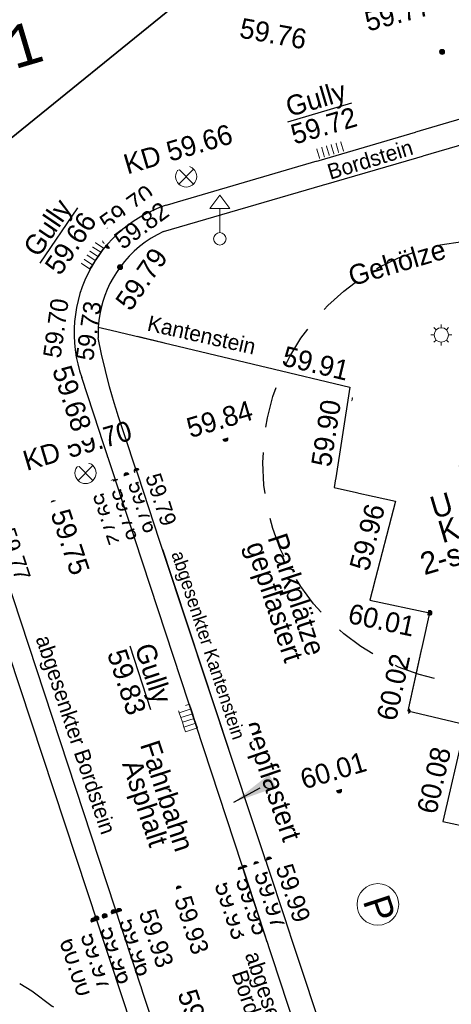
# Model space of a CAD drawing. Header units: metres. Extents: x 32365810 to 32367010, y 5620411 to 5622366.
# Tile 98 of 198: x 32366208 to 32366218, y 5622057 to 5622079. Entities that reach past the tile are written whole.
import ezdxf
from ezdxf import colors
from ezdxf.entities.mleader import LeaderData, LeaderLine
from ezdxf.math import Vec2, Vec3

# ---------------------------------------------------------------- set-up
doc = ezdxf.new("R2010")
doc.units = ezdxf.units.M
for name, pattern in [('1000.100', [0]), ('1000.220', [1.5, 0.925, -0.575]), ('1600.1047', [0]), ('1600.2028', [0]), ('1600.2505', [0])]:
    doc.linetypes.add(name, pattern=pattern)
doc.layers.get('0').update_dxf_attribs({"color": 1, "linetype": 'CONTINUOUS'})
for name, color, linetype in [('Beschriftung Kanalbestand (AMT 66)', 7, 'CONTINUOUS'), ('Beschriftung Topographie', 7, 'CONTINUOUS'), ('Bäume_ gemessen', 7, 'CONTINUOUS'), ('Flurstücke_Grenzpunkte', 11, 'CONTINUOUS'), ('Gebäude', 31, 'CONTINUOUS'), ('Höhen_ gemessen (NHN)', 7, 'CONTINUOUS'), ('Höhentexte_ gemessen (NHN)', 7, 'CONTINUOUS'), ('Lagebezeichnungen', 12, 'CONTINUOUS'), ('Leitungen Kanalbestand (AMT 66)', 7, 'CONTINUOUS'), ('Symbole Topographie', 7, 'CONTINUOUS'), ('Topographie_ örtl. Aufnahme', 7, 'CONTINUOUS'), ('weitere Entwässerungsleitungen', 7, 'CONTINUOUS')]:
    doc.layers.add(name, color=color, linetype=linetype)
doc.styles.add('Arial', font='Arial.ttf')
doc.styles.add('Baumdaten_ grün', font='Century Gothic.ttf')
doc.styles.add('Beschriftung Topographie_ blau', font='Century Gothic.ttf')
doc.styles.add('Flurstücksnummer - K 10 700', font='Arial.ttf')
doc.styles.add('Hausnummern NRW', font='Arial.ttf', dxfattribs={"width": 0.85})
doc.styles.add('Höhe NHN_ gemessen_ blau', font='Century Gothic.ttf')
doc.styles.add('Höhe NHN_ gemessen_ schwarz', font='Century Gothic.ttf')
doc.styles.add('Kanal_ Höhe_ NHN (Deckel_Sohle)_ lila', font='Century Gothic.ttf')

# ---------------------------------------------------------------- blocks, each defined once
blk = doc.blocks.new('S1000.258')
at = {"lineweight": -2}
blk.add_hatch(color=0, dxfattribs=at).paths.add_polyline_path([(-0.5, -0.5), (-0.5, 0.5), (0.5, 0.5), (0.5, -0.5)], flags=0)
blk = doc.blocks.new('S1000.319')
at = {"color": 0, "lineweight": -2}
blk.add_circle((0, 0), 0.5, dxfattribs=at)
at = {"color": 0, "lineweight": -2, "insert": (-0.19717, -0.320478), "char_height": 0.65, "attachment_point": 7, "line_spacing_factor": 0.69, "style": 'Arial'}
blk.add_mtext('P', dxfattribs=at)
blk = doc.blocks.new('S1000.461')
at = {"color": 0, "lineweight": -2}
for p, q in [((0, 0.345), (0, 0.5)), ((-0.345, 0), (-0.5, 0)), ((-0.245, 0.245), (-0.35, 0.35)), ((0.245, 0.245), (0.35, 0.35)), ((0.345, 0), (0.5, 0)), ((-0.245, -0.245), (-0.35, -0.35)), ((0, -0.345), (0, -0.5)), ((0.245, -0.245), (0.35, -0.35))]:
    blk.add_line(p, q, dxfattribs=at)
blk.add_circle((0, 0), 0.345, dxfattribs=at)
blk = doc.blocks.new('S1000.460', base_point=(0, -0.375))
at = {"color": 0, "lineweight": -2}
for p, q in [((-0.2, 0.23), (0, 0.5)), ((0, 0.5), (0.2, 0.23)), ((0.2, 0.23), (-0.2, 0.23)), ((0, -0.25), (0, 0.23))]:
    blk.add_line(p, q, dxfattribs=at)
blk.add_circle((0, -0.375), 0.125, dxfattribs=at)
blk = doc.blocks.new('S1000.507', base_point=(0, -0.25))
at = {"color": 0, "lineweight": -2}
for p, q in [((-0.5, 0.25), (-0.3, 0.25)), ((-0.5, -0.25), (-0.5, 0.25)), ((-0.3, 0.25), (-0.1, 0.25)), ((-0.3, 0.25), (-0.3, -0.25)), ((-0.1, 0.25), (0.1, 0.25)), ((-0.1, 0.25), (-0.1, -0.25)), ((0.1, 0.25), (0.3, 0.25)), ((0.1, 0.25), (0.1, -0.25)), ((0.3, 0.25), (0.5, 0.25)), ((0.3, 0.25), (0.3, -0.25)), ((0.5, 0.25), (0.5, -0.25)), ((-0.3, -0.25), (-0.5, -0.25)), ((-0.1, -0.25), (-0.3, -0.25)), ((0.1, -0.25), (-0.1, -0.25)), ((0.3, -0.25), (0.1, -0.25)), ((0.5, -0.25), (0.3, -0.25))]:
    blk.add_line(p, q, dxfattribs=at)
blk = doc.blocks.new('S1000.345')
at = {"color": 0, "lineweight": -2}
for p, q in [((-0.353554, 0.353554), (0.353554, -0.353554)), ((-0.353554, -0.353554), (0.353554, 0.353554))]:
    blk.add_line(p, q, dxfattribs=at)
blk.add_circle((0, 0), 0.5, dxfattribs=at)
blk = doc.blocks.new('S1000.15')
at = {"color": 0, "lineweight": -2}
for p, q in [((-0.5, 0.05), (-0.485, 0.1)), ((0.495, 0.05), (-0.5, 0.05)), ((-0.5, -0.05), (-0.5, 0)), ((-0.5, 0), (0.5, 0)), ((-0.485, 0.1), (0.49, 0.1)), ((-0.475, 0.15), (-0.455, 0.2)), ((0.475, 0.15), (-0.475, 0.15)), ((-0.455, 0.2), (0.455, 0.2)), ((-0.43, 0.25), (-0.4, 0.3)), ((0.43, 0.25), (-0.43, 0.25)), ((-0.4, 0.3), (0.395, 0.3)), ((-0.355, 0.35), (-0.295, 0.4)), ((0.36, 0.35), (-0.355, 0.35)), ((-0.295, 0.4), (0.3, 0.4)), ((0.22, 0.45), (-0.215, 0.45)), ((0.3, 0.4), (0.22, 0.45)), ((0.395, 0.3), (0.36, 0.35)), ((0.455, 0.2), (0.43, 0.25)), ((0.49, 0.1), (0.475, 0.15)), ((0.5, 0), (0.495, 0.05)), ((0.495, -0.05), (-0.5, -0.05)), ((-0.475, -0.15), (-0.49, -0.1)), ((-0.49, -0.1), (0.485, -0.1)), ((0.475, -0.15), (-0.475, -0.15)), ((-0.43, -0.25), (-0.455, -0.2)), ((-0.455, -0.2), (0.46, -0.2)), ((0.425, -0.25), (-0.43, -0.25)), ((-0.355, -0.35), (-0.4, -0.3)), ((-0.4, -0.3), (0.395, -0.3)), ((0.345, -0.35), (-0.355, -0.35)), ((-0.205, -0.45), (-0.29, -0.4)), ((-0.29, -0.4), (0.285, -0.4)), ((0.2, -0.45), (-0.205, -0.45)), ((0.285, -0.4), (0.345, -0.35)), ((0.395, -0.3), (0.425, -0.25)), ((0.46, -0.2), (0.475, -0.15)), ((0.485, -0.1), (0.495, -0.05))]:
    blk.add_line(p, q, dxfattribs=at)
blk.add_circle((0, 0), 0.5, dxfattribs=at)
blk = doc.blocks.new('O805')
at = {"layer": 'Flurstücke_Grenzpunkte', "color": 7, "linetype": '1600.2028', "lineweight": 35}
blk.add_line((32366213.421, 5622080.678), (32366203.521, 5622072.647), dxfattribs=at)
blk = doc.blocks.new('O1605')
at = {"layer": 'Flurstücke_Grenzpunkte', "color": 7, "linetype": '1600.2028', "lineweight": 35}
for p, q in [((32366196.886, 5622090.433), (32366202.084, 5622094.643)), ((32366202.084, 5622094.643), (32366209.642, 5622085.333)), ((32366192.279, 5622086.7), (32366196.886, 5622090.433)), ((32366199.805, 5622077.293), (32366192.279, 5622086.7)), ((32366209.642, 5622085.333), (32366213.421, 5622080.678)), ((32366213.421, 5622080.678), (32366203.521, 5622072.647)), ((32366202.091, 5622074.435), (32366199.805, 5622077.293)), ((32366203.521, 5622072.647), (32366202.091, 5622074.435))]:
    blk.add_line(p, q, dxfattribs=at)
at = {"layer": 'Flurstücke_Grenzpunkte', "color": 7, "lineweight": 18, "insert": (32366207.579382, 5622077.583938), "char_height": 0.95, "attachment_point": 8, "rotation": 16.5124674, "line_spacing_factor": 0.69, "style": 'Flurstücksnummer - K 10 700', "bg_fill": 2}
blk.add_mtext('331', dxfattribs=at)
blk = doc.blocks.new('O2994')
at = {"layer": 'Gebäude', "color": 7, "linetype": '1600.2505', "lineweight": 18}
for p, q in [((32366202.084, 5622094.643), (32366196.886, 5622090.433)), ((32366202.084, 5622094.643), (32366209.642, 5622085.333)), ((32366196.886, 5622090.433), (32366192.279, 5622086.7)), ((32366199.805, 5622077.293), (32366192.279, 5622086.7)), ((32366204.414, 5622081.059), (32366209.642, 5622085.333)), ((32366199.805, 5622077.293), (32366204.414, 5622081.059))]:
    blk.add_line(p, q, dxfattribs=at)
at = {"layer": 'Lagebezeichnungen', "color": 7, "lineweight": 18, "insert": (32366199.671944, 5622090.462421), "char_height": 0.7, "attachment_point": 8, "rotation": 39.0271123, "line_spacing_factor": 0.69, "style": 'Hausnummern NRW', "bg_fill": 2}
blk.add_mtext('14', dxfattribs=at)
blk = doc.blocks.new('*X1330')
at = {"color": 253, "linetype": '1600.1047', "lineweight": 18, "true_color": 0xb2b2b2}
for p, q in [((32366200.217568, 5622077.630108), (32366202.104593, 5622094.617633)), ((32366199.803081, 5622077.295399), (32366201.695117, 5622094.328033)), ((32366200.632539, 5622077.96918), (32366202.436486, 5622094.208805)), ((32366199.471775, 5622077.709509), (32366201.280508, 5622093.99223)), ((32366201.047511, 5622078.308252), (32366202.768378, 5622093.799978)), ((32366199.140469, 5622078.12362), (32366200.8659, 5622093.656428)), ((32366198.809163, 5622078.53773), (32366200.451291, 5622093.320625)), ((32366201.462483, 5622078.647324), (32366203.100271, 5622093.39115)), ((32366198.477857, 5622078.951841), (32366200.036683, 5622092.984823)), ((32366201.877454, 5622078.986396), (32366203.432164, 5622092.982322)), ((32366198.146551, 5622079.365951), (32366199.622074, 5622092.64902)), ((32366202.292426, 5622079.325468), (32366203.764057, 5622092.573494)), ((32366197.815245, 5622079.780061), (32366199.207466, 5622092.313218)), ((32366197.483939, 5622080.194172), (32366198.792857, 5622091.977415)), ((32366202.707398, 5622079.664541), (32366204.095949, 5622092.164666)), ((32366203.122369, 5622080.003613), (32366204.427842, 5622091.755838)), ((32366197.152633, 5622080.608282), (32366198.378249, 5622091.641612)), ((32366196.821327, 5622081.022393), (32366197.96364, 5622091.30581)), ((32366203.537341, 5622080.342685), (32366204.759735, 5622091.34701)), ((32366196.490021, 5622081.436503), (32366197.549032, 5622090.970007)), ((32366203.952313, 5622080.681757), (32366205.091627, 5622090.938182)), ((32366196.158715, 5622081.850613), (32366197.134423, 5622090.634205)), ((32366204.367285, 5622081.020829), (32366205.42352, 5622090.529354)), ((32366195.827409, 5622082.264724), (32366196.719807, 5622090.298336)), ((32366195.496104, 5622082.678834), (32366196.30518, 5622089.962369)), ((32366204.782275, 5622081.360073), (32366205.755413, 5622090.120527)), ((32366195.164798, 5622083.092945), (32366195.890554, 5622089.626401)), ((32366205.197269, 5622081.699339), (32366206.087306, 5622089.711699)), ((32366194.833492, 5622083.507055), (32366195.475927, 5622089.290434)), ((32366205.612262, 5622082.038604), (32366206.419198, 5622089.302871)), ((32366194.502186, 5622083.921165), (32366195.0613, 5622088.954466)), ((32366206.027255, 5622082.37787), (32366206.751091, 5622088.894043)), ((32366194.17088, 5622084.335276), (32366194.646673, 5622088.618499)), ((32366206.442248, 5622082.717136), (32366207.082984, 5622088.485215)), ((32366193.839574, 5622084.749386), (32366194.232046, 5622088.282531)), ((32366206.857241, 5622083.056401), (32366207.414876, 5622088.076387)), ((32366193.508268, 5622085.163497), (32366193.81742, 5622087.946564)), ((32366193.176962, 5622085.577607), (32366193.402793, 5622087.610597)), ((32366207.272235, 5622083.395667), (32366207.746769, 5622087.667559)), ((32366192.845656, 5622085.991717), (32366192.988166, 5622087.274629)), ((32366207.687228, 5622083.734933), (32366208.078662, 5622087.258731)), ((32366192.51435, 5622086.405828), (32366192.573539, 5622086.938662)), ((32366208.102221, 5622084.074198), (32366208.410555, 5622086.849903)), ((32366208.517214, 5622084.413464), (32366208.742447, 5622086.441076)), ((32366208.932207, 5622084.75273), (32366209.07434, 5622086.032248)), ((32366209.347201, 5622085.091995), (32366209.406233, 5622085.62342))]:
    blk.add_line(p, q, dxfattribs=at)

msp = doc.modelspace()

# ---------------------------------------------------------------- linework, layer by layer
at = {"layer": 'Topographie_ örtl. Aufnahme', "color": 7, "true_color": 0xffffff}
for p in [(32366209.62915, 5622073.206156, 59.653), (32366209.317, 5622072.337, 59.694)]:
    msp.add_point(p, dxfattribs=at)

# ---------------------------------------------------------------- block references
at = {"layer": 'Höhen_ gemessen (NHN)', "color": 7, "lineweight": 18, "xscale": 0.1125, "yscale": 0.1125, "zscale": 0.1125}
for p in [(32366217.541892, 5622078.096084, 59.719), (32366209.968, 5622073.84, 59.696), (32366210.032, 5622073.729, 59.816), (32366210.301346, 5622073.250926, 59.787), (32366209.267, 5622072.343, 59.7), (32366209.404, 5622072.349, 59.726), (32366209.441004, 5622070.763401, 59.677), (32366215.468644, 5622070.546866, 59.911), (32366215.469, 5622070.287, 59.905), (32366212.672, 5622069.382, 59.842), (32366210.674, 5622068.666, 59.791), (32366210.153, 5622068.408, 59.716), (32366210.234, 5622068.419, 59.755), (32366210.446, 5622068.566, 59.764), (32366216.493314, 5622067.983859, 59.96), (32366208.811, 5622067.939, 59.753), (32366217.258684, 5622065.466391, 60.008), (32366216.768912, 5622063.258996, 60.024), (32366215.228, 5622061.472, 60.008), (32366217.446, 5622060.812, 60.078), (32366213.368, 5622059.808, 59.973), (32366213.653, 5622059.916, 59.988), (32366213.016, 5622059.694, 59.927), (32366213.101, 5622059.731, 59.951), (32366211.625, 5622059.263, 59.933), (32366210.158, 5622058.732, 59.961), (32366210.279, 5622058.758, 59.929), (32366209.701, 5622058.543, 60.005), (32366209.77, 5622058.588, 59.972), (32366209.958, 5622058.641, 59.965)]:
    msp.add_blockref('S1000.15', p, dxfattribs=at)
at = {"layer": 'Leitungen Kanalbestand (AMT 66)', "color": 7, "lineweight": 18, "xscale": 0.475, "yscale": 0.475, "zscale": 0.475}
for p in [(32366211.787853, 5622075.289807, 59.665), (32366209.523939, 5622068.614819, 59.702)]:
    msp.add_blockref('S1000.345', p, dxfattribs=at)
at = {"layer": 'Symbole Topographie', "color": 7, "lineweight": 18}
for name, p, xscale, yscale, zscale in [('S1000.460', (32366212.543421, 5622073.887375, 59.835), 1.125, 1.125, 1.125), ('S1000.461', (32366217.525542, 5622071.724129, 59.929), 0.47, 0.47, 0.47)]:
    msp.add_blockref(name, p, dxfattribs=dict(at, xscale=xscale, yscale=yscale, zscale=zscale))
for name, p, xscale, yscale, zscale, rotation in [('S1000.258', (32366209.319719, 5622072.329176, 59.677), 0.15000000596, 0.15000000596, 0.15000000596, 259.3989496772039), ('S1000.319', (32366216.098625, 5622058.903948), 0.9375, 0.9375, 0.9375, 288.314688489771)]:
    msp.add_blockref(name, p, dxfattribs=dict(at, xscale=xscale, yscale=yscale, zscale=zscale, rotation=rotation))
at = {"layer": 'weitere Entwässerungsleitungen', "color": 7, "lineweight": 18, "xscale": 0.5625, "yscale": 0.5625, "zscale": 0.5625}
for p, rotation in [((32366215.069093, 5622075.740881, 59.719), 16.374919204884), ((32366209.772445, 5622073.445504, 59.658), 56.451141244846), ((32366211.951673, 5622063.145191, 59.833), 108.240220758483)]:
    msp.add_blockref('S1000.507', p, dxfattribs=dict(at, rotation=rotation))

# ---------------------------------------------------------------- texts
at = {"layer": 'Beschriftung Topographie', "color": 142, "lineweight": 25, "true_color": 0x0087cd, "attachment_point": 5, "line_spacing_factor": 0.69, "style": 'Beschriftung Topographie_ blau', "bg_fill": 2}
for s, insert, char_height, rotation in [('Gehölze', (32366216.528665, 5622073.350546), 0.45, 16.5121052), ('Kantenstein', (32366212.135279, 5622071.722326), 0.35, 347.2151872), ('abgesenkter Bordstein', (32366209.257179, 5622062.710992), 0.35, 288.5010995), ('Fahrbahn\\PAsphalt', (32366211.050968, 5622061.246635), 0.45, 288.2176167), ('abgesenkter\\PBordstein', (32366213.496646, 5622056.507507), 0.36, 288.5013532)]:
    msp.add_mtext(s, dxfattribs=dict(at, insert=insert, char_height=char_height, rotation=rotation))
at = {"layer": 'Bäume_ gemessen', "color": 92, "lineweight": 25, "true_color": 0x00d200, "insert": (32366218.345762, 5622067.749826, 60.232), "char_height": 0.5, "attachment_point": 5, "rotation": 16.4450803, "line_spacing_factor": 0.69, "style": 'Baumdaten_ grün', "bg_fill": 2}
msp.add_mtext('1\\PU 1,81\\PK 10,0\\P2-stämmig', dxfattribs=at)
at = {"layer": 'Höhentexte_ gemessen (NHN)', "color": 142, "lineweight": 25, "true_color": 0x0087cd, "char_height": 0.45, "line_spacing_factor": 0.69, "style": 'Höhe NHN_ gemessen_ blau', "bg_fill": 2}
for s, insert, attachment_point, rotation in [('59.77', (32366216.488342, 5622079.183189), 2, 14.9999396), ('59.91', (32366215.381715, 5622070.686621, 59.887), 9, 346.519296), ('59.90', (32366215.1622, 5622069.478215, 59.881), 8, 81.1266434), ('59.96', (32366216.269549, 5622067.845013, 59.936), 9, 75.5874569), ('60.01', (32366216.968061, 5622065.371321, 59.984), 3, 348.0079429), ('59.91', (32366212.251059, 5622056.324036), 2, 288.2162396)]:
    msp.add_mtext(s, dxfattribs=dict(at, insert=insert, attachment_point=attachment_point, rotation=rotation))
at = {"layer": 'Höhentexte_ gemessen (NHN)', "color": 7, "lineweight": 25, "attachment_point": 8, "line_spacing_factor": 0.69, "style": 'Höhe NHN_ gemessen_ schwarz', "bg_fill": 2}
for s, insert, char_height, rotation in [('59.76', (32366213.703617, 5622078.281083, 59.741), 0.45, 349.6045541), ('59.77', (32366207.766739, 5622066.734223, 59.768), 0.36, 288.2162396), ('60.08', (32366217.585469, 5622061.64685, 60.054), 0.45, 76.9368473), ('59.93', (32366212.6233, 5622058.709351, 59.903), 0.4, 288.2402289), ('60.00', (32366209.13479, 5622057.437243, 59.981), 0.4, 288.2602135)]:
    msp.add_mtext(s, dxfattribs=dict(at, insert=insert, char_height=char_height, rotation=rotation))

# ---------------------------------------------------------------- leaders
at = {"layer": 'Beschriftung Topographie', "color": 142, "lineweight": 25, "true_color": 0x0087cd}
ml = msp.add_multileader_mtext('Standard', dxfattribs=at)
ml.set_content('gepflastert', color=256, style='Beschriftung Topographie_ blau')
ml.set_leader_properties(linetype='CONTINUOUS')
ml.build(insert=Vec2(0, 0))
ml.multileader.update_dxf_attribs({"has_dogleg": 0, "dogleg_length": 0, "arrow_head_size": 0})
ctx = ml.context
ctx.base_point, ctx.char_height, ctx.arrow_head_size, ctx.landing_gap_size = Vec3(32366213.943306, 5622061.759033), 0.45, 0, 0
notes = []
notes.append((ctx, [(0, (1, 1, 0), (32366213.45051, 5622061.531259), (0, 0), 0, [(0, [(32366212.8571, 5622061.202834)], 0, [])])]))
ctx.mtext.insert, ctx.mtext.text_direction, ctx.mtext.alignment, ctx.mtext.line_spacing_factor = Vec3(32366213.943306, 5622061.759033), Vec3(0.323795, -0.946127), 2, 0.69
for ctx, leaders in notes:
    for number, flags, end, landing, length, lines in leaders:
        leader = LeaderData()
        leader.index, (leader.has_last_leader_line, leader.has_dogleg_vector, leader.attachment_direction) = number, flags
        leader.last_leader_point, leader.dogleg_vector, leader.dogleg_length = Vec3(end), Vec3(landing), length
        for number, points, colour, breaks in lines:
            line = LeaderLine()
            line.index, line.vertices, line.color, line.breaks = number, Vec3.list(points), colors.encode_raw_color(colour), breaks
            leader.lines.append(line)
        ctx.leaders.append(leader)

# ---------------------------------------------------------------- next in the draw order: texts
at = {"layer": 'Beschriftung Kanalbestand (AMT 66)', "color": 200, "lineweight": 25, "true_color": 0xd600ff, "char_height": 0.45, "attachment_point": 5, "rotation": 16.5124674, "line_spacing_factor": 0.69, "style": 'Kanal_ Höhe_ NHN (Deckel_Sohle)_ lila', "bg_fill": 2}
for s, insert in [('KD 59.66', (32366211.605211, 5622075.905905, 59.665)), ('KD 59.70', (32366209.341297, 5622069.230917, 59.702))]:
    msp.add_mtext(s, dxfattribs=dict(at, insert=insert))
at = {"layer": 'Beschriftung Topographie', "color": 142, "lineweight": 25, "true_color": 0x0087cd, "attachment_point": 5, "line_spacing_factor": 0.69, "style": 'Beschriftung Topographie_ blau', "bg_fill": 2}
for s, insert, char_height, rotation in [('Bordstein', (32366215.924858, 5622075.67064), 0.35, 17.0027671), ('abgesenkter Kantenstein', (32366212.245742, 5622064.727637), 0.3, 288.2602135)]:
    msp.add_mtext(s, dxfattribs=dict(at, insert=insert, char_height=char_height, rotation=rotation))
at = {"layer": 'Höhentexte_ gemessen (NHN)', "color": 7, "lineweight": 25, "attachment_point": 8, "line_spacing_factor": 0.69, "style": 'Höhe NHN_ gemessen_ schwarz', "bg_fill": 2}
for s, insert, char_height, rotation in [('59.84', (32366212.604852, 5622069.608507, 59.842), 0.45, 16.5124674), ('59.75', (32366208.961833, 5622066.991416, 59.729), 0.45, 288.2402289), ('60.01', (32366215.160852, 5622061.698507, 60.008), 0.45, 16.5124674), ('59.95', (32366213.099323, 5622058.808694, 59.927), 0.4, 288.2402289), ('59.97', (32366209.609304, 5622057.565706, 59.948), 0.4, 288.2602135)]:
    msp.add_mtext(s, dxfattribs=dict(at, insert=insert, char_height=char_height, rotation=rotation))
at = {"layer": 'Höhentexte_ gemessen (NHN)', "color": 142, "lineweight": 25, "true_color": 0x0087cd, "insert": (32366216.509583, 5622063.01099, 60), "char_height": 0.45, "attachment_point": 7, "rotation": 77.4899977, "line_spacing_factor": 0.69, "style": 'Höhe NHN_ gemessen_ blau', "bg_fill": 2}
msp.add_mtext('60.02', dxfattribs=at)

# ---------------------------------------------------------------- next in the draw order: texts
at = {"layer": 'Beschriftung Topographie', "color": 142, "lineweight": 25, "true_color": 0x0087cd, "insert": (32366213.962806, 5622065.780719), "char_height": 0.45, "attachment_point": 5, "rotation": 288.2602135, "line_spacing_factor": 0.69, "style": 'Beschriftung Topographie_ blau', "bg_fill": 2}
msp.add_mtext('Parkplätze\\Pgepflastert', dxfattribs=at)
at = {"layer": 'Höhentexte_ gemessen (NHN)', "color": 142, "lineweight": 25, "true_color": 0x0087cd, "insert": (32366209.431758, 5622070.366399, 59.653), "char_height": 0.45, "attachment_point": 2, "rotation": 288.2402289, "line_spacing_factor": 0.69, "style": 'Höhe NHN_ gemessen_ blau', "bg_fill": 2}
msp.add_mtext('59.68', dxfattribs=at)
at = {"layer": 'Höhentexte_ gemessen (NHN)', "color": 7, "lineweight": 25, "attachment_point": 8, "line_spacing_factor": 0.69, "style": 'Höhe NHN_ gemessen_ schwarz', "bg_fill": 2}
for s, insert, char_height, rotation in [('59.72', (32366209.865376, 5622067.540089, 59.692), 0.36, 288.2402289), ('59.97', (32366213.513329, 5622058.948139, 59.949), 0.4, 288.2402289), ('59.96', (32366210.049114, 5622057.708294, 59.941), 0.4, 288.2602135)]:
    msp.add_mtext(s, dxfattribs=dict(at, insert=insert, char_height=char_height, rotation=rotation))
at = {"layer": 'weitere Entwässerungsleitungen', "color": 200, "lineweight": 25, "true_color": 0xd600ff, "char_height": 0.45, "attachment_point": 5, "line_spacing_factor": 0.69, "style": 'Kanal_ Höhe_ NHN (Deckel_Sohle)_ lila', "bg_fill": 2}
for s, insert, rotation in [('\\SGully/59.72;', (32366214.792103, 5622076.738602, 59.695), 16.5124674), ('\\SGully/59.66;', (32366208.927727, 5622073.965568, 59.634), 55.869541), ('\\SGully/59.83;', (32366210.752793, 5622064.010646, 59.809), 288.2402289)]:
    msp.add_mtext(s, dxfattribs=dict(at, insert=insert, rotation=rotation))

# ---------------------------------------------------------------- next in the draw order: texts
at = {"layer": 'Höhentexte_ gemessen (NHN)', "color": 7, "lineweight": 25, "attachment_point": 8, "line_spacing_factor": 0.69, "style": 'Höhe NHN_ gemessen_ schwarz', "bg_fill": 2}
for s, insert, char_height, rotation in [('59.70', (32366210.576382, 5622074.411686, 59.672), 0.4, 35.4717189), ('59.70', (32366209.061294, 5622071.848321, 59.676), 0.4, 81.9935797), ('59.73', (32366209.796798, 5622071.787515, 59.702), 0.4, 81.674416), ('59.76', (32366210.281949, 5622067.642695, 59.755), 0.36, 288.2402289), ('59.99', (32366213.999867, 5622059.096547, 59.964), 0.4, 288.3146962), ('59.96', (32366210.473337, 5622057.882872, 59.961), 0.4, 288.2602135)]:
    msp.add_mtext(s, dxfattribs=dict(at, insert=insert, char_height=char_height, rotation=rotation))
at = {"layer": 'Höhentexte_ gemessen (NHN)', "color": 142, "lineweight": 25, "true_color": 0x0087cd, "insert": (32366210.597841, 5622073.112218), "char_height": 0.45, "attachment_point": 2, "rotation": 55.1725231, "line_spacing_factor": 0.69, "style": 'Höhe NHN_ gemessen_ blau', "bg_fill": 2}
msp.add_mtext('59.79', dxfattribs=at)

# ---------------------------------------------------------------- next in the draw order: texts
at = {"layer": 'Höhentexte_ gemessen (NHN)', "color": 7, "lineweight": 25, "attachment_point": 8, "line_spacing_factor": 0.69, "style": 'Höhe NHN_ gemessen_ schwarz', "bg_fill": 2}
for s, insert, char_height, rotation in [('59.82', (32366210.902992, 5622074.023925, 59.792), 0.4, 36.2884042), ('59.76', (32366210.656129, 5622067.803749, 59.74), 0.36, 288.3146962), ('59.93', (32366210.922281, 5622058.076984, 59.929), 0.4, 288.2162396)]:
    msp.add_mtext(s, dxfattribs=dict(at, insert=insert, char_height=char_height, rotation=rotation))

# ---------------------------------------------------------------- next in the draw order: texts
for s, insert, char_height, rotation in [('59.79', (32366211.047943, 5622067.961677, 59.767), 0.36, 288.2402289), ('59.93', (32366211.718246, 5622058.376217, 59.909), 0.4, 288.2162396)]:
    msp.add_mtext(s, dxfattribs=dict(at, insert=insert, char_height=char_height, rotation=rotation))

# ---------------------------------------------------------------- next in the draw order: block references
at = {"layer": 'Flurstücke_Grenzpunkte', "color": 7, "true_color": 0xffffff}
msp.add_blockref('O805', (0, 0), dxfattribs=at)

# ---------------------------------------------------------------- next in the draw order: linework, layer by layer
at = {"layer": 'Bäume_ gemessen', "color": 92, "linetype": '1000.220', "lineweight": 25, "true_color": 0x00d200}
msp.add_circle((32366204.962258, 5622051.988348, 60.638), 5.998471, dxfattribs=at)
at = {"layer": 'Topographie_ örtl. Aufnahme', "color": 142, "linetype": '1000.100', "lineweight": 25, "true_color": 0x0087cd}
for p, q in [((32366209.811928, 5622071.902906, 59.75091), (32366210.097798, 5622071.834376, 59.759)), ((32366210.097798, 5622071.834376, 59.759), (32366215.468644, 5622070.546866, 59.911)), ((32366217.223, 5622047.067, 60.192), (32366209.441004, 5622070.763401, 59.677)), ((32366215.468644, 5622070.546866, 59.911), (32366215.115817, 5622068.286888, 59.91)), ((32366217.860774, 5622046.947193, 60.261421), (32366210.28395, 5622069.837696, 59.746)), ((32366215.115817, 5622068.286888, 59.91), (32366216.493314, 5622067.983859, 59.96)), ((32366216.493314, 5622067.983859, 59.96), (32366215.919456, 5622065.750859, 59.973)), ((32366215.919456, 5622065.750859, 59.973), (32366217.258684, 5622065.466391, 60.008)), ((32366217.258684, 5622065.466391, 60.008), (32366216.768912, 5622063.258996, 60.024)), ((32366216.768912, 5622063.258996, 60.024), (32366218.068453, 5622062.958127, 60.062)), ((32366218.068453, 5622062.958127, 60.062), (32366217.560391, 5622060.768482, 60.067)), ((32366217.560391, 5622060.768482, 60.067), (32366218.910243, 5622060.474577, 60.099))]:
    msp.add_line(p, q, dxfattribs=at)
for points in [[(32366209.811928, 5622071.902906, 59.75091), (32366209.808443, 5622071.657009, 59.727)], [(32366210.28395, 5622069.837696, 59.746), (32366210.170276, 5622070.196449, 59.7422), (32366210.065823, 5622070.557995, 59.7384), (32366209.970659, 5622070.922096, 59.7346), (32366209.884847, 5622071.288514, 59.7308), (32366209.808443, 5622071.657009, 59.727)]]:
    msp.add_polyline3d(points, dxfattribs=at)

# ---------------------------------------------------------------- next in the draw order: block references
at = {"layer": 'Flurstücke_Grenzpunkte', "color": 7, "true_color": 0xffffff}
msp.add_blockref('O1605', (0, 0), dxfattribs=at)

# ---------------------------------------------------------------- next in the draw order: linework, layer by layer
at = {"layer": 'Bäume_ gemessen', "color": 92, "linetype": '1000.220', "lineweight": 25, "true_color": 0x00d200}
msp.add_circle((32366218.51072, 5622068.853548, 60.256), 4.998727, dxfattribs=at)
at = {"layer": 'Topographie_ örtl. Aufnahme', "color": 142, "linetype": '1000.100', "lineweight": 25, "true_color": 0x0087cd}
for p, q in [((32366211.338441, 5622074.644664, 59.649), (32366221.307865, 5622077.574082, 59.796)), ((32366211.280367, 5622074.051683, 59.809), (32366221.448281, 5622077.015071, 59.933)), ((32366212.261476, 5622052.532669, 60.04), (32366205.374066, 5622073.460832, 59.668)), ((32366204.960598, 5622073.134412, 59.692), (32366213.67299, 5622046.729122, 60.228))]:
    msp.add_line(p, q, dxfattribs=at)
for points in [[(32366211.338441, 5622074.644664, 59.649), (32366211.187736, 5622074.589955, 59.649933), (32366211.040139, 5622074.527345, 59.650867), (32366210.896063, 5622074.457011, 59.6518), (32366210.755911, 5622074.379149, 59.652733), (32366210.620077, 5622074.293978, 59.653667), (32366210.488942, 5622074.201736, 59.6546), (32366210.362873, 5622074.102683, 59.655533), (32366210.242224, 5622073.997095, 59.656467), (32366210.127333, 5622073.88527, 59.6574), (32366210.018522, 5622073.76752, 59.658333), (32366209.916096, 5622073.644175, 59.659267), (32366209.820342, 5622073.515582, 59.6602), (32366209.73153, 5622073.3821, 59.661133), (32366209.649907, 5622073.244105, 59.662067), (32366209.575703, 5622073.101983, 59.663), (32366209.509125, 5622072.956133, 59.663933), (32366209.450361, 5622072.806962, 59.664867), (32366209.399575, 5622072.654891, 59.6658), (32366209.35691, 5622072.500344, 59.666733), (32366209.322485, 5622072.343756, 59.667667), (32366209.296396, 5622072.185565, 59.6686), (32366209.278718, 5622072.026215, 59.669533), (32366209.269498, 5622071.866153, 59.670467), (32366209.268764, 5622071.705827, 59.6714), (32366209.276517, 5622071.545687, 59.672333), (32366209.292736, 5622071.386182, 59.673267), (32366209.317375, 5622071.227759, 59.6742), (32366209.350365, 5622071.070862, 59.675133), (32366209.391613, 5622070.915931, 59.676067), (32366209.441004, 5622070.763401, 59.677)], [(32366211.280367, 5622074.051683, 59.809), (32366211.137635, 5622073.979941, 59.80625), (32366210.999687, 5622073.899382, 59.8035), (32366210.867067, 5622073.810324, 59.80075), (32366210.740299, 5622073.713118, 59.798), (32366210.619881, 5622073.608146, 59.79525), (32366210.506289, 5622073.495824, 59.7925), (32366210.399971, 5622073.376594, 59.78975), (32366210.301346, 5622073.250926, 59.787)], [(32366210.301346, 5622073.250926, 59.787), (32366210.218618, 5622073.131401, 59.783391), (32366210.142852, 5622073.007346, 59.779782), (32366210.074295, 5622072.879166, 59.776173), (32366210.013172, 5622072.74728, 59.772564), (32366209.959681, 5622072.612117, 59.768955), (32366209.913997, 5622072.47412, 59.765346), (32366209.87627, 5622072.33374, 59.761737), (32366209.846623, 5622072.191433, 59.758128), (32366209.825152, 5622072.047665, 59.754519), (32366209.811928, 5622071.902906, 59.75091)]]:
    msp.add_polyline3d(points, dxfattribs=at)

# ---------------------------------------------------------------- next in the draw order: block references
at = {"layer": 'Gebäude', "color": 7, "true_color": 0xffffff}
msp.add_blockref('O2994', (0, 0), dxfattribs=at)

# ---------------------------------------------------------------- next in the draw order: block references
msp.add_blockref('*X1330', (0, 0), dxfattribs=at)

doc.saveas('drawing.dxf')
